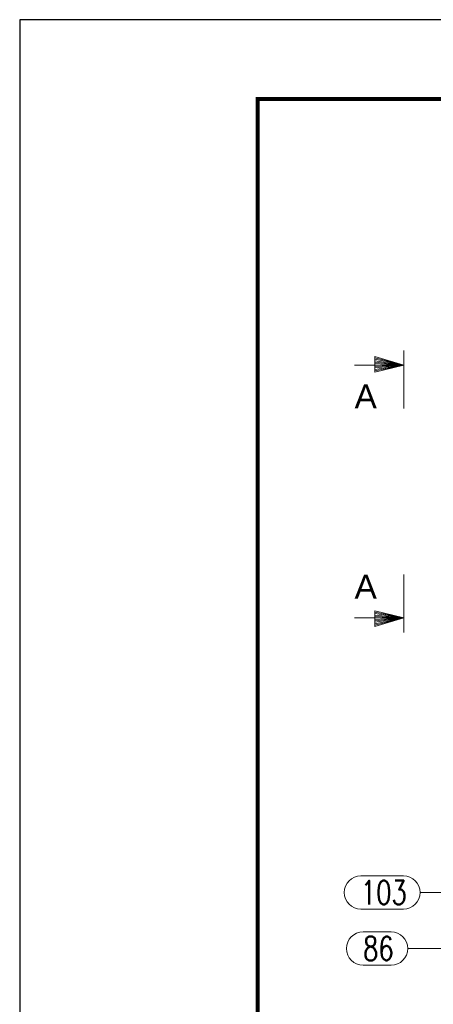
# Model space of a CAD drawing. Header units: millimetres. Extents: x 3528 to 4122, y 12044 to 12491.
# Tile 10 of 58: x 3528 to 3580, y 12340 to 12464. Entities that reach past the tile are written whole.
import ezdxf

# ---------------------------------------------------------------- set-up
doc = ezdxf.new("R2010")
doc.units = ezdxf.units.MM
doc.header["$LTSCALE"] = 10
doc.layers.add('_FORMATKA', color=8, linetype='Continuous', plot=False)
for name, color, linetype, lineweight in [('_RAMKA', 7, 'Continuous', 35), ('PS_DIM', 4, 'Continuous', 13), ('PS_Pos', 1, 'Continuous', 15), ('PS_TEXT', 3, 'Continuous', 18)]:
    doc.layers.add(name, color=color, linetype=linetype, lineweight=lineweight)
doc.styles.add('ARIAL', font='arial.ttf')
doc.styles.add('ROMANS', font='romans.shx', dxfattribs={"width": 0.8})
doc.styles.add('simplex', font='simplex.shx', dxfattribs={"width": 0.75})

# ---------------------------------------------------------------- blocks, each defined once
blk = doc.blocks.new('Znacznik')
at = {"layer": 'PS_TEXT'}
for p, q in [((4454.27, 7147.33), (4450.22, 7148.54)), ((4450.22, 7148.54), (4450.22, 7146.32)), ((4454.27, 7141.25), (4454.27, 7149.35)), ((4454.27, 7147.33), (4447.39, 7147.33)), ((4454.27, 7147.33), (4450.22, 7148.34)), ((4454.27, 7147.33), (4450.22, 7148.14)), ((4454.27, 7147.33), (4450.22, 7147.94)), ((4454.27, 7147.33), (4450.22, 7147.73)), ((4454.27, 7147.33), (4450.22, 7147.53)), ((4454.27, 7147.33), (4450.22, 7146.32)), ((4454.27, 7147.33), (4450.22, 7146.52)), ((4454.27, 7147.33), (4450.22, 7146.72)), ((4454.27, 7147.33), (4450.22, 7147.13)), ((4454.27, 7147.33), (4450.22, 7146.92)), ((4454.27, 7147.33), (4450.22, 7147.33))]:
    blk.add_line(p, q, dxfattribs=at)
blk = doc.blocks.new('PRZEK3')
at = {"layer": 'PS_DIM', "color": 7, "xscale": -0.8999999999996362, "yscale": 0.8999999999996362, "zscale": 0.9, "rotation": 90}
blk.add_blockref('Znacznik', (202262.67, 15878.89), dxfattribs=at)
at = {"layer": 'PS_TEXT', "style": 'ROMANS', "width": 0.9, "flags": 4}
blk.add_attdef('PRZEKRÓJ', (195831.81, 11873.66), '', height=2.92, dxfattribs=at)
blk = doc.blocks.new('*X308')
at = {"color": 1}
for p, q in [((3570.63, 12356.08), (3575.99, 12356.08)), ((3578.09, 12353.98), (3583.09, 12353.98)), ((3588.58, 12350.45), (3583.09, 12353.98)), ((3570.63, 12351.88), (3575.99, 12351.88))]:
    blk.add_line(p, q, dxfattribs=at)
for centre, start, end in [((3570.63, 12353.98), 90, 270), ((3575.99, 12353.98), 270, 90)]:
    blk.add_arc(centre, 2.1, start, end, dxfattribs=at)
at = {"color": 2, "style": 'simplex', "width": 0.75}
blk.add_text('103', height=3, dxfattribs=at).set_placement((3570.63, 12352.48))
blk = doc.blocks.new('*X309')
at = {"color": 1}
for p, q in [((3570.63, 12356.08), (3575.99, 12356.08)), ((3578.09, 12353.98), (3583.09, 12353.98)), ((3588.58, 12350.45), (3583.09, 12353.98)), ((3570.63, 12351.88), (3575.99, 12351.88))]:
    blk.add_line(p, q, dxfattribs=at)
for centre, start, end in [((3570.63, 12353.98), 90, 270), ((3575.99, 12353.98), 270, 90)]:
    blk.add_arc(centre, 2.1, start, end, dxfattribs=at)
at = {"color": 2, "style": 'simplex', "width": 0.75}
blk.add_text('103', height=3, dxfattribs=at).set_placement((3570.63, 12352.48))
blk = doc.blocks.new('*X310')
at = {"color": 1}
for p, q in [((3585.08, 12350.45), (3581.55, 12346.91)), ((3570.91, 12349.01), (3574.45, 12349.01)), ((3576.55, 12346.91), (3581.55, 12346.91)), ((3570.91, 12344.81), (3574.45, 12344.81))]:
    blk.add_line(p, q, dxfattribs=at)
for centre, start, end in [((3570.91, 12346.91), 90, 270), ((3574.45, 12346.91), 270, 90)]:
    blk.add_arc(centre, 2.1, start, end, dxfattribs=at)
at = {"color": 2, "style": 'simplex', "width": 0.75}
blk.add_text('86', height=3, dxfattribs=at).set_placement((3570.91, 12345.41))

msp = doc.modelspace()

# ---------------------------------------------------------------- linework, layer by layer
at = {"layer": '_FORMATKA', "lineweight": -3}
msp.add_lwpolyline([(3527.638, 12044.057), (4121.638, 12044.057), (4121.638, 12464.057), (3527.638, 12464.057)], close=True, dxfattribs=at)
at = {"layer": '_RAMKA', "lineweight": -3, "const_width": 0.5}
msp.add_lwpolyline([(3557.638, 12054.057), (4111.638, 12054.057), (4111.638, 12454.057), (3557.638, 12454.057)], close=True, dxfattribs=at)

# ---------------------------------------------------------------- block references
at = {"layer": 'PS_Pos'}
for name in ['*X308', '*X309', '*X310']:
    msp.add_blockref(name, (0, 0), dxfattribs=at)
at = {"layer": 'PS_TEXT'}
ref = msp.add_blockref('PRZEK3', (15446.079, 208250.573), dxfattribs=dict(at, xscale=-1, rotation=90))
ref.add_attrib('PRZEKRÓJ', 'A', (3569.842, 12415.05), dxfattribs={"height": 3, "style": 'ARIAL'})
ref = msp.add_blockref('PRZEK3', (15446.079, -183441.471), dxfattribs=dict(at, rotation=90))
ref.add_attrib('PRZEKRÓJ', 'A', (3569.842, 12391.051), dxfattribs={"height": 3, "style": 'ARIAL'})

doc.saveas('drawing.dxf')
